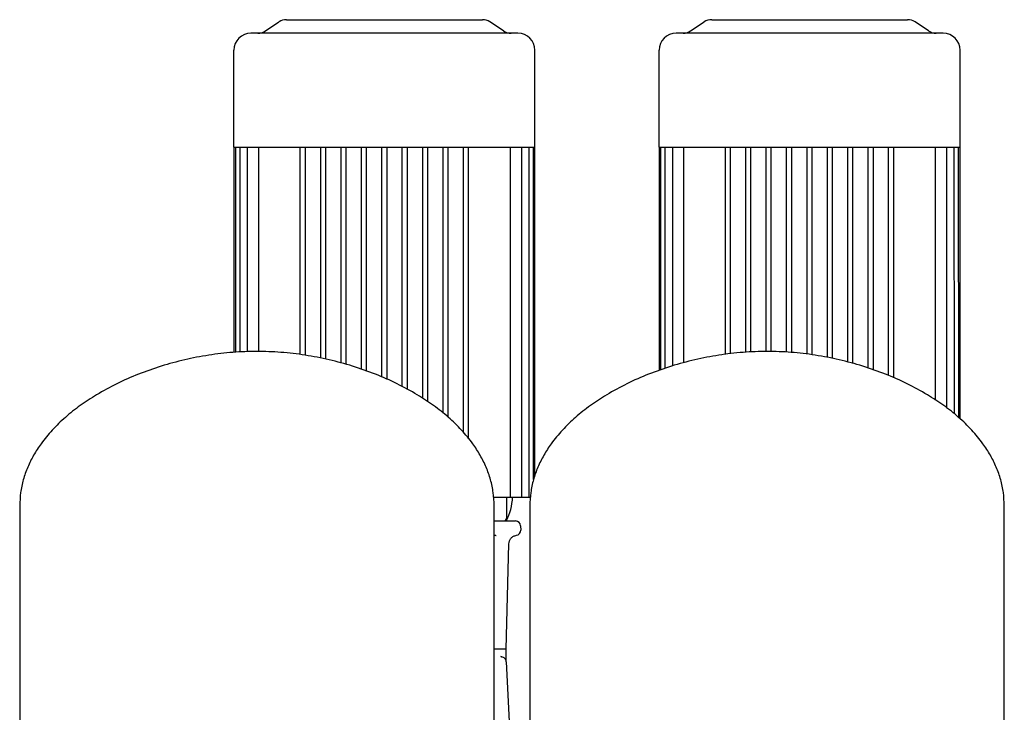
# Model space of a CAD drawing. Header units: millimetres. Extents: x 20 to 1401, y 15 to 952.
# Tile 6 of 6: x 822 to 1401, y 544 to 952. Entities that reach past the tile are written whole.
import ezdxf

# ---------------------------------------------------------------- set-up
doc = ezdxf.new("R2010")
doc.units = ezdxf.units.MM

msp = doc.modelspace()

# ---------------------------------------------------------------- linework, layer by layer
at = {"color": 7, "linetype": 'Continuous', "lineweight": 25}
for p, q in [((966.58, 945.24), (974.55, 950.55)), ((978.99, 951.89), (1094.14, 951.89)), ((1106.55, 945.24), (1098.58, 950.55)), ((1216.58, 945.24), (1224.55, 950.55)), ((1228.99, 951.89), (1344.14, 951.89)), ((1356.55, 945.24), (1348.58, 950.55)), ((1115.06, 943.89), (958.06, 943.89)), ((1365.06, 943.89), (1208.06, 943.89)), ((948.06, 876.89), (948.06, 933.89)), ((1125.06, 876.89), (1125.06, 933.89)), ((1198.06, 876.89), (1198.06, 933.89)), ((1375.06, 876.89), (1375.06, 933.89)), ((948.06, 876.89), (948.06, 756.15)), ((948.06, 876.89), (948.91, 876.89)), ((948.91, 876.89), (948.9, 756.18)), ((948.91, 876.89), (951.5, 876.89)), ((951.5, 876.89), (951.44, 756.28)), ((951.5, 876.89), (956, 876.89)), ((955.86, 876.89), (955.86, 756.46)), ((956, 876.89), (962.75, 876.89)), ((962.5, 876.89), (962.5, 756.66)), ((962.75, 876.89), (987.74, 876.89)), ((987.06, 754.78), (987.06, 876.89)), ((987.74, 876.89), (999.94, 876.89)), ((990.06, 754.41), (990.06, 876.89)), ((999.06, 752.67), (999.06, 876.89)), ((999.94, 876.89), (1012.15, 876.89)), ((1002.06, 752.08), (1002.06, 876.89)), ((1011.06, 749.79), (1011.06, 876.89)), ((1012.15, 876.89), (1024.36, 876.89)), ((1014.06, 748.98), (1014.06, 876.89)), ((1023.06, 746.12), (1023.06, 876.89)), ((1024.36, 876.89), (1036.56, 876.89)), ((1026.06, 745.06), (1026.06, 876.89)), ((1035.06, 741.55), (1035.06, 876.89)), ((1036.56, 876.89), (1048.77, 876.89)), ((1038.06, 740.22), (1038.06, 876.89)), ((1047.06, 735.93), (1047.06, 876.89)), ((1048.77, 876.89), (1060.98, 876.89)), ((1050.06, 734.29), (1050.06, 876.89)), ((1059.06, 729.02), (1059.06, 876.89)), ((1060.98, 876.89), (1073.19, 876.89)), ((1062.06, 727.04), (1062.06, 876.89)), ((1071.06, 720.34), (1071.06, 876.89)), ((1073.19, 876.89), (1085.39, 876.89)), ((1074.06, 717.95), (1074.06, 876.89)), ((1083.06, 708.94), (1083.06, 876.89)), ((1085.39, 876.89), (1110.38, 876.89)), ((1086.06, 705.28), (1086.06, 876.89)), ((1110.38, 876.89), (1117.13, 876.89)), ((1110.63, 670.89), (1110.63, 876.89)), ((1117.13, 876.89), (1121.63, 876.89)), ((1117.27, 670.89), (1117.27, 876.89)), ((1121.63, 876.89), (1124.22, 876.89)), ((1121.69, 670.89), (1121.63, 876.89)), ((1124.22, 876.89), (1125.06, 876.89)), ((1124.23, 681.24), (1124.22, 876.89)), ((1125.06, 683.61), (1125.06, 876.89)), ((1198.06, 876.89), (1198.06, 745.41)), ((1198.06, 876.89), (1198.91, 876.89)), ((1198.91, 876.89), (1198.9, 745.71)), ((1198.91, 876.89), (1201.5, 876.89)), ((1201.5, 876.89), (1201.44, 746.6)), ((1201.5, 876.89), (1206, 876.89)), ((1205.86, 876.89), (1205.86, 748.11)), ((1206, 876.89), (1212.75, 876.89)), ((1212.5, 876.89), (1212.5, 749.91)), ((1212.75, 876.89), (1237.74, 876.89)), ((1237.06, 754.9), (1237.06, 876.89)), ((1237.74, 876.89), (1249.94, 876.89)), ((1240.06, 755.25), (1240.06, 876.89)), ((1249.06, 756.19), (1249.06, 876.89)), ((1249.94, 876.89), (1262.15, 876.89)), ((1252.06, 756.31), (1252.06, 876.89)), ((1261.06, 756.67), (1261.06, 876.89)), ((1262.15, 876.89), (1274.36, 876.89)), ((1264.06, 756.59), (1264.06, 876.89)), ((1273.06, 756.23), (1273.06, 876.89)), ((1274.36, 876.89), (1286.56, 876.89)), ((1276.06, 756.08), (1276.06, 876.89)), ((1285.06, 755.02), (1285.06, 876.89)), ((1286.56, 876.89), (1298.77, 876.89)), ((1288.06, 754.66), (1288.06, 876.89)), ((1297.06, 753.05), (1297.06, 876.89)), ((1298.77, 876.89), (1310.98, 876.89)), ((1300.06, 752.47), (1300.06, 876.89)), ((1309.06, 750.34), (1309.06, 876.89)), ((1310.98, 876.89), (1323.19, 876.89)), ((1312.06, 749.52), (1312.06, 876.89)), ((1321.06, 746.82), (1321.06, 876.89)), ((1323.19, 876.89), (1335.39, 876.89)), ((1324.06, 745.77), (1324.06, 876.89)), ((1333.06, 742.43), (1333.06, 876.89)), ((1335.39, 876.89), (1360.38, 876.89)), ((1336.06, 741.11), (1336.06, 876.89)), ((1360.38, 876.89), (1367.13, 876.89)), ((1360.63, 727.99), (1360.63, 876.89)), ((1367.13, 876.89), (1371.63, 876.89)), ((1367.27, 723.36), (1367.27, 876.89)), ((1371.63, 876.89), (1374.22, 876.89)), ((1371.69, 719.84), (1371.63, 876.89)), ((1374.22, 876.89), (1375.06, 876.89)), ((1374.23, 717.81), (1374.22, 876.89)), ((1375.06, 717), (1375.06, 876.89)), ((1100.7, 670.89), (1109.13, 670.89)), ((1108.56, 658.89), (1108.56, 670.89)), ((1109.13, 670.89), (1110.63, 670.89)), ((1110.63, 670.89), (1115.77, 670.89)), ((1115.77, 670.89), (1117.27, 670.89)), ((1117.27, 670.89), (1120.19, 670.89)), ((1120.19, 670.89), (1121.69, 670.89)), ((1121.69, 670.89), (1122.43, 670.89)), ((822.06, 665.69), (822.06, 510.69)), ((1101.06, 510.69), (1101.06, 665.69)), ((1122.06, 665.69), (1122.06, 510.69)), ((1401.06, 510.69), (1401.06, 665.69)), ((1101.06, 656.89), (1113.64, 656.89)), ((1116.64, 653.97), (1116.71, 651.47)), ((1101.06, 648.22), (1101.26, 648.39)), ((1101.06, 648.22), (1101.33, 648.39)), ((1102.06, 648.39), (1101.06, 648.39)), ((1102.06, 648.39), (1101.73, 648.23)), ((1102.06, 648.39), (1102.35, 648.4)), ((1108.1, 581.39), (1109.72, 643.44)), ((1108.05, 575.37), (1108.1, 581.39)), ((1104.97, 577.06), (1105.56, 576.87)), ((1105.56, 576.87), (1104.97, 577.06)), ((1105.56, 576.87), (1105.37, 576.88)), ((1105.37, 576.88), (1105.56, 576.87)), ((1108.2, 574.04), (1110.5, 526.17))]:
    msp.add_line(p, q, dxfattribs=at)
for centre, radius, start, end in [((978.99, 943.89), 8, 90, 123.69007), ((1094.14, 943.89), 8, 56.30993, 90), ((1228.99, 943.89), 8, 90, 123.69007), ((1344.14, 943.89), 8, 56.30993, 90), ((958.06, 933.89), 10, 90, 180), ((962.14, 951.89), 8, 270, 303.69007), ((1110.99, 951.89), 8, 236.30993, 270), ((1115.06, 933.89), 10, 0, 90), ((1208.06, 933.89), 10, 90, 180), ((1212.14, 951.89), 8, 270, 303.69007), ((1360.99, 951.89), 8, 236.30993, 270), ((1365.06, 933.89), 10, 0, 90), ((1080.06, 672.15), 31.88, 331.41054, 357.74171), ((1106.56, 658.89), 2, 270, 0), ((1113.64, 653.89), 3, 1.5, 90), ((1113.71, 651.39), 3, 279.27906, 1.50865)]:
    msp.add_arc(centre, radius, start, end, dxfattribs=at)
for points, knots in [([(961.56, 756.69), (956.85, 756.58), (947.36, 756.35), (933.16, 754.6), (919.07, 751.88), (905.26, 748.13), (891.9, 743.44), (879.18, 737.83), (867.74, 731.63), (857.65, 724.98), (848.91, 718.06), (841.17, 710.58), (834.96, 703.06), (830.18, 695.69), (826.64, 688.59), (824.05, 681.21), (822.38, 673.54), (822.17, 668.32), (822.06, 665.69)], [0, 0, 0, 0, 0.077758, 0.156431, 0.235453, 0.314225, 0.392144, 0.468629, 0.543151, 0.606406, 0.667613, 0.726675, 0.78365, 0.827907, 0.87124, 0.914018, 0.956734, 1, 1, 1, 1]), ([(1101.06, 665.69), (1100.96, 668.32), (1100.75, 673.54), (1099.08, 681.21), (1096.49, 688.59), (1092.95, 695.69), (1088.17, 703.06), (1081.96, 710.58), (1074.22, 718.06), (1065.48, 724.98), (1055.39, 731.63), (1043.95, 737.83), (1031.23, 743.44), (1017.87, 748.13), (1004.06, 751.88), (989.97, 754.6), (975.77, 756.35), (966.28, 756.58), (961.56, 756.69)], [0, 0, 0, 0, 0.043266, 0.085982, 0.12876, 0.172093, 0.21635, 0.273325, 0.332387, 0.393594, 0.456849, 0.531371, 0.607856, 0.685775, 0.764547, 0.843569, 0.922242, 1, 1, 1, 1]), ([(1261.56, 756.69), (1256.85, 756.58), (1247.36, 756.35), (1233.16, 754.6), (1219.07, 751.88), (1205.26, 748.13), (1191.9, 743.44), (1179.18, 737.83), (1167.74, 731.63), (1157.65, 724.98), (1148.91, 718.06), (1141.17, 710.58), (1134.96, 703.06), (1130.18, 695.69), (1126.64, 688.59), (1124.05, 681.21), (1122.38, 673.54), (1122.17, 668.32), (1122.06, 665.69)], [0, 0, 0, 0, 0.077758, 0.156431, 0.235453, 0.314225, 0.392144, 0.468629, 0.543151, 0.606406, 0.667613, 0.726675, 0.78365, 0.827907, 0.87124, 0.914018, 0.956734, 1, 1, 1, 1]), ([(1401.06, 665.69), (1400.96, 668.32), (1400.75, 673.54), (1399.08, 681.21), (1396.49, 688.59), (1392.95, 695.69), (1388.17, 703.06), (1381.96, 710.58), (1374.22, 718.06), (1365.48, 724.98), (1355.39, 731.63), (1343.95, 737.83), (1331.23, 743.44), (1317.87, 748.13), (1304.06, 751.88), (1289.97, 754.6), (1275.77, 756.35), (1266.28, 756.58), (1261.56, 756.69)], [0, 0, 0, 0, 0.043266, 0.085982, 0.12876, 0.172093, 0.21635, 0.273325, 0.332387, 0.393594, 0.456849, 0.531371, 0.607856, 0.685775, 0.764547, 0.843569, 0.922242, 1, 1, 1, 1]), ([(1108.68, 658.19), (1108.66, 658.16), (1108.62, 658.08), (1108.57, 657.97), (1108.51, 657.85), (1108.44, 657.72), (1108.37, 657.58), (1108.28, 657.4), (1108.16, 657.18), (1108.02, 656.92), (1107.92, 656.74), (1107.87, 656.65)], [0, 0, 0, 0, 0.074646, 0.152435, 0.233655, 0.318558, 0.407366, 0.500274, 0.665526, 0.831819, 1, 1, 1, 1]), ([(1108.86, 658.82), (1108.86, 658.79), (1108.85, 658.72), (1108.82, 658.61), (1108.79, 658.48), (1108.75, 658.34), (1108.7, 658.24), (1108.68, 658.19)], [0, 0, 0, 0, 0.165675, 0.332392, 0.499984, 0.754209, 1, 1, 1, 1]), ([(1109.72, 643.44), (1109.79, 643.97), (1109.93, 645.19), (1110.95, 646.8), (1112.42, 648), (1113.61, 648.29), (1114.19, 648.43)], [0, 0, 0, 0, 0.242056, 0.50001, 0.757959, 1, 1, 1, 1]), ([(1107.46, 581.39), (1107, 581.39), (1106.07, 581.39), (1103.87, 581.39), (1101.88, 581.39), (1101.06, 581.39)], [0, 0, 0, 0, 0.371372, 0.742745, 1, 1, 1, 1]), ([(1108.1, 581.39), (1108.1, 581.39), (1108.31, 581.39), (1107.89, 581.39), (1107.46, 581.39)], [0, 0, 0, 0, 0.000031, 1, 1, 1, 1]), ([(1105.37, 576.88), (1105.34, 576.89), (1105.19, 576.91), (1105.03, 576.97), (1104.95, 577)], [0, 0, 0, 0, 0.497971, 1, 1, 1, 1]), ([(1108.2, 574.04), (1108.19, 574.35), (1108.12, 574.69), (1107.86, 575.34), (1107.66, 575.65), (1107.17, 576.19), (1106.87, 576.42), (1106.23, 576.74), (1105.89, 576.83), (1105.56, 576.87)], [0, 0, 0, 0, 0.25, 0.25, 0.5, 0.5, 0.75, 0.75, 1, 1, 1, 1]), ([(1108.14, 574.52), (1108.13, 574.56), (1108.14, 574.57), (1108.03, 574.87), (1107.98, 575)], [0, 0, 0, 0, 0.55218, 1, 1, 1, 1]), ([(1108.14, 574.52), (1108.11, 574.66), (1108.06, 574.94), (1108.06, 575.23), (1108.05, 575.37)], [0, 0, 0, 0, 0.5057906, 1, 1, 1, 1])]:
    msp.add_open_spline(points, degree=3, knots=knots, dxfattribs=at)

doc.saveas('drawing.dxf')
